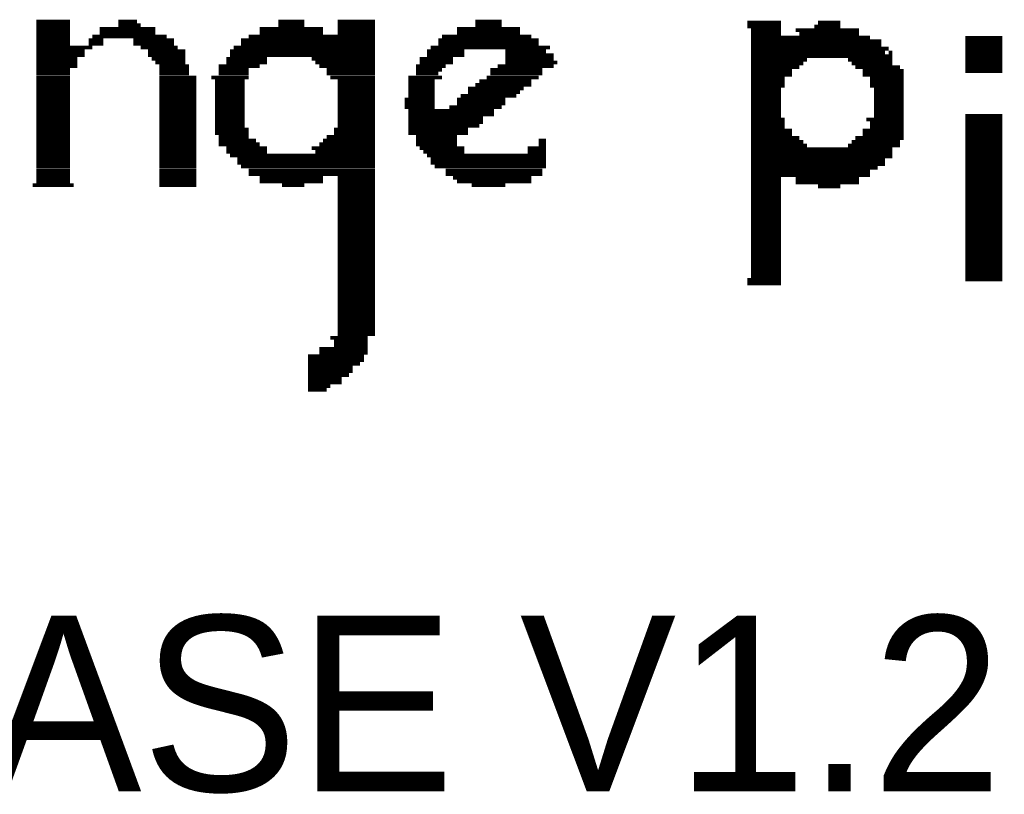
# Model space of a CAD drawing. Extents: x -5.9 to 88.8, y -7.5 to 73.4.
# Tile 4 of 6: x 45.1 to 54.1, y 14.1 to 21.1. Entities that reach past the tile are written whole.
import ezdxf

# ---------------------------------------------------------------- set-up
doc = ezdxf.new("R2010")
doc.units = 0
doc.layers.add('BG_SILKSCREEN_TOP', color=142, linetype='CONTINUOUS')

msp = doc.modelspace()

# ---------------------------------------------------------------- linework, layer by layer
at = {"layer": 'BG_SILKSCREEN_TOP', "const_width": 0.034011}
for points in [[(45.26849, 21.118805), (45.573798, 21.118805)], [(45.26849, 21.084794), (45.573798, 21.084794)], [(46.014996, 21.118805), (46.184693, 21.118805)], [(46.014996, 21.084794), (46.2185, 21.084794)], [(47.473692, 21.118805), (47.711208, 21.118805)], [(47.473692, 21.084794), (47.711208, 21.084794)], [(48.01649, 21.118805), (48.35591, 21.118805)], [(48.01649, 21.084794), (48.35591, 21.084794)], [(49.271809, 21.118805), (49.509299, 21.118805)], [(49.271809, 21.084794), (49.509299, 21.084794)], [(51.751103, 21.108797), (52.056411, 21.108797)], [(52.395806, 21.108797), (52.599209, 21.108797)], [(45.26849, 21.050809), (45.573798, 21.050809)], [(45.26849, 21.017001), (45.573798, 21.017001)], [(45.845298, 21.050809), (46.354111, 21.050809)], [(45.845298, 21.017001), (46.354111, 21.017001)], [(47.304096, 21.050809), (47.880905, 21.050809)], [(47.304096, 21.017001), (47.880905, 21.017001)], [(48.01649, 21.050809), (48.35591, 21.050809)], [(48.01649, 21.017001), (48.35591, 21.017001)], [(49.102112, 21.050809), (49.678996, 21.050809)], [(49.102112, 21.017001), (49.678996, 21.017001)], [(51.751103, 21.074812), (52.056411, 21.074812)], [(51.785088, 21.040801), (52.056411, 21.040801)], [(51.785088, 21.006994), (52.056411, 21.006994)], [(52.192301, 21.040801), (52.768906, 21.040801)], [(52.226108, 21.006994), (52.768906, 21.006994)], [(52.361694, 21.074812), (52.599209, 21.074812)], [(45.26849, 20.982991), (45.573798, 20.982991)], [(45.26849, 20.949209), (45.573798, 20.949209)], [(45.26849, 20.915097), (45.573798, 20.915097)], [(45.743495, 20.949209), (45.879106, 20.949209)], [(45.743495, 20.915097), (45.879106, 20.915097)], [(45.777506, 20.982991), (46.45599, 20.982991)], [(46.150708, 20.949209), (46.523808, 20.949209)], [(46.150708, 20.915097), (46.523808, 20.915097)], [(47.134399, 20.949209), (48.35591, 20.949209)], [(47.134399, 20.915097), (48.35591, 20.915097)], [(47.202496, 20.982991), (48.35591, 20.982991)], [(48.93249, 20.949209), (49.848592, 20.949209)], [(48.93249, 20.915097), (49.848592, 20.915097)], [(48.966501, 20.982991), (49.780596, 20.982991)], [(51.785088, 20.973009), (52.87071, 20.973009)], [(51.785088, 20.939201), (52.972589, 20.939201)], [(51.785088, 20.905089), (52.972589, 20.905089)], [(53.737891, 20.970799), (54.077006, 20.970799)], [(53.737891, 20.936991), (54.077006, 20.936991)], [(53.737891, 20.903006), (54.077006, 20.903006)], [(45.26849, 20.881391), (45.777506, 20.881391)], [(45.26849, 20.847304), (45.709688, 20.847304)], [(45.26849, 20.813293), (45.709688, 20.813293)], [(46.2185, 20.881391), (46.557794, 20.881391)], [(46.286293, 20.847304), (46.625612, 20.847304)], [(46.286293, 20.813293), (46.625612, 20.813293)], [(47.032799, 20.847304), (48.35591, 20.847304)], [(47.032799, 20.813293), (48.35591, 20.813293)], [(47.066606, 20.881391), (48.35591, 20.881391)], [(48.83089, 20.847304), (49.169904, 20.847304)], [(48.83089, 20.813293), (49.169904, 20.813293)], [(48.864596, 20.881391), (49.950192, 20.881391)], [(49.54331, 20.847304), (49.916512, 20.847304)], [(49.54331, 20.813293), (49.984304, 20.813293)], [(51.785088, 20.871409), (53.040407, 20.871409)], [(51.785088, 20.837296), (53.006396, 20.837296)], [(53.040407, 20.837296), (53.074189, 20.837296)], [(53.737891, 20.869199), (54.077006, 20.869199)], [(53.737891, 20.835188), (54.077006, 20.835188)], [(45.26849, 20.779511), (45.64159, 20.779511)], [(45.26849, 20.745501), (45.64159, 20.745501)], [(46.320304, 20.779511), (46.625612, 20.779511)], [(46.354111, 20.745501), (46.625612, 20.745501)], [(46.998788, 20.779511), (47.371889, 20.779511)], [(46.998788, 20.745501), (47.371889, 20.745501)], [(47.779, 20.779511), (48.35591, 20.779511)], [(47.813112, 20.745501), (48.35591, 20.745501)], [(48.762996, 20.779511), (49.068304, 20.779511)], [(48.762996, 20.745501), (49.068304, 20.745501)], [(49.54331, 20.779511), (49.984304, 20.779511)], [(49.54331, 20.745501), (50.018112, 20.745501)], [(51.785088, 20.803311), (53.074189, 20.803311)], [(51.785088, 20.769504), (52.293901, 20.769504)], [(51.785088, 20.735493), (52.260094, 20.735493)], [(52.667306, 20.769504), (53.074189, 20.769504)], [(52.701088, 20.735493), (53.074189, 20.735493)], [(53.737891, 20.801101), (54.077006, 20.801101)], [(53.737891, 20.767396), (54.077006, 20.767396)], [(53.737891, 20.733309), (54.077006, 20.733309)], [(45.26849, 20.711693), (45.64159, 20.711693)], [(45.26849, 20.677607), (45.573798, 20.677607)], [(45.26849, 20.643901), (45.573798, 20.643901)], [(46.388096, 20.711693), (46.659394, 20.711693)], [(46.388096, 20.677607), (46.659394, 20.677607)], [(46.388096, 20.643901), (46.659394, 20.643901)], [(46.930894, 20.711693), (47.304096, 20.711693)], [(46.930894, 20.677607), (47.202496, 20.677607)], [(46.930894, 20.643901), (47.202496, 20.643901)], [(47.846894, 20.711693), (48.35591, 20.711693)], [(47.914712, 20.677607), (48.35591, 20.677607)], [(47.914712, 20.643901), (48.35591, 20.643901)], [(48.729011, 20.711693), (49.000308, 20.711693)], [(48.729011, 20.677607), (48.966501, 20.677607)], [(48.729011, 20.643901), (48.93249, 20.643901)], [(49.407394, 20.677607), (49.8824, 20.677607)], [(49.407394, 20.643901), (49.8824, 20.643901)], [(49.475288, 20.711693), (49.984304, 20.711693)], [(51.785088, 20.701711), (52.226108, 20.701711)], [(51.785088, 20.667599), (52.15829, 20.667599)], [(51.785088, 20.633893), (52.15829, 20.633893)], [(52.735099, 20.701711), (53.142007, 20.701711)], [(52.802892, 20.667599), (53.175992, 20.667599)], [(52.802892, 20.633893), (53.175992, 20.633893)], [(53.737891, 20.699501), (54.077006, 20.699501)], [(53.737891, 20.665491), (54.077006, 20.665491)], [(45.26849, 20.609789), (45.573798, 20.609789)], [(45.26849, 20.576007), (45.573798, 20.576007)], [(46.388096, 20.609789), (46.727491, 20.609789)], [(46.388096, 20.576007), (46.727491, 20.576007)], [(46.863102, 20.609789), (47.202496, 20.609789)], [(46.896909, 20.576007), (47.16841, 20.576007)], [(47.948698, 20.609789), (48.35591, 20.609789)], [(48.01649, 20.576007), (48.35591, 20.576007)], [(48.661193, 20.609789), (48.966501, 20.609789)], [(48.661193, 20.576007), (48.898708, 20.576007)], [(49.305794, 20.576007), (49.780596, 20.576007)], [(49.373688, 20.609789), (49.848592, 20.609789)], [(51.785088, 20.599806), (52.090396, 20.599806)], [(51.785088, 20.565999), (52.090396, 20.565999)], [(52.87071, 20.599806), (53.175992, 20.599806)], [(52.87071, 20.565999), (53.175992, 20.565999)], [(45.26849, 20.541996), (45.573798, 20.541996)], [(45.26849, 20.508011), (45.573798, 20.508011)], [(45.26849, 20.474203), (45.573798, 20.474203)], [(46.388096, 20.541996), (46.727491, 20.541996)], [(46.388096, 20.508011), (46.727491, 20.508011)], [(46.388096, 20.474203), (46.727491, 20.474203)], [(46.896909, 20.541996), (47.16841, 20.541996)], [(46.896909, 20.508011), (47.16841, 20.508011)], [(46.896909, 20.474203), (47.16841, 20.474203)], [(48.01649, 20.541996), (48.35591, 20.541996)], [(48.01649, 20.508011), (48.35591, 20.508011)], [(48.01649, 20.474203), (48.35591, 20.474203)], [(48.661193, 20.541996), (48.898708, 20.541996)], [(48.661193, 20.508011), (48.898708, 20.508011)], [(48.661193, 20.474203), (48.898708, 20.474203)], [(49.203991, 20.508011), (49.712702, 20.508011)], [(49.203991, 20.474203), (49.678996, 20.474203)], [(49.271809, 20.541996), (49.780596, 20.541996)], [(51.785088, 20.531988), (52.090396, 20.531988)], [(51.785088, 20.498003), (52.056411, 20.498003)], [(51.785088, 20.464196), (52.056411, 20.464196)], [(52.87071, 20.531988), (53.175992, 20.531988)], [(52.904796, 20.498003), (53.175992, 20.498003)], [(52.904796, 20.464196), (53.175992, 20.464196)], [(45.26849, 20.440193), (45.573798, 20.440193)], [(45.26849, 20.406411), (45.573798, 20.406411)], [(45.26849, 20.372299), (45.573798, 20.372299)], [(46.388096, 20.440193), (46.727491, 20.440193)], [(46.388096, 20.406411), (46.727491, 20.406411)], [(46.388096, 20.372299), (46.727491, 20.372299)], [(46.896909, 20.440193), (47.16841, 20.440193)], [(46.896909, 20.406411), (47.16841, 20.406411)], [(46.896909, 20.372299), (47.16841, 20.372299)], [(48.01649, 20.440193), (48.35591, 20.440193)], [(48.01649, 20.406411), (48.35591, 20.406411)], [(48.01649, 20.372299), (48.35591, 20.372299)], [(48.627208, 20.406411), (48.898708, 20.406411)], [(48.627208, 20.372299), (48.898708, 20.372299)], [(48.661193, 20.440193), (48.898708, 20.440193)], [(49.102112, 20.406411), (49.54331, 20.406411)], [(49.102112, 20.372299), (49.54331, 20.372299)], [(49.136198, 20.440193), (49.64491, 20.440193)], [(51.785088, 20.430211), (52.056411, 20.430211)], [(51.785088, 20.396403), (52.056411, 20.396403)], [(52.904796, 20.430211), (53.175992, 20.430211)], [(52.904796, 20.396403), (53.175992, 20.396403)], [(45.26849, 20.338593), (45.573798, 20.338593)], [(45.26849, 20.304506), (45.573798, 20.304506)], [(46.388096, 20.338593), (46.727491, 20.338593)], [(46.388096, 20.304506), (46.727491, 20.304506)], [(46.896909, 20.338593), (47.16841, 20.338593)], [(46.896909, 20.304506), (47.16841, 20.304506)], [(48.01649, 20.338593), (48.35591, 20.338593)], [(48.01649, 20.304506), (48.35591, 20.304506)], [(48.627208, 20.338593), (48.898708, 20.338593)], [(48.661193, 20.304506), (49.441506, 20.304506)], [(49.034294, 20.338593), (49.509299, 20.338593)], [(51.785088, 20.362291), (52.056411, 20.362291)], [(51.785088, 20.328611), (52.056411, 20.328611)], [(51.785088, 20.294498), (52.056411, 20.294498)], [(52.904796, 20.362291), (53.175992, 20.362291)], [(52.904796, 20.328611), (53.175992, 20.328611)], [(52.904796, 20.294498), (53.175992, 20.294498)], [(45.26849, 20.270495), (45.573798, 20.270495)], [(45.26849, 20.236688), (45.573798, 20.236688)], [(45.26849, 20.202703), (45.573798, 20.202703)], [(46.388096, 20.270495), (46.727491, 20.270495)], [(46.388096, 20.236688), (46.727491, 20.236688)], [(46.388096, 20.202703), (46.727491, 20.202703)], [(46.896909, 20.270495), (47.16841, 20.270495)], [(46.896909, 20.236688), (47.16841, 20.236688)], [(46.896909, 20.202703), (47.16841, 20.202703)], [(48.01649, 20.270495), (48.35591, 20.270495)], [(48.01649, 20.236688), (48.35591, 20.236688)], [(48.01649, 20.202703), (48.35591, 20.202703)], [(48.661193, 20.270495), (49.441506, 20.270495)], [(48.661193, 20.236688), (49.339602, 20.236688)], [(48.661193, 20.202703), (49.339602, 20.202703)], [(51.785088, 20.260488), (52.056411, 20.260488)], [(51.785088, 20.226706), (52.090396, 20.226706)], [(51.785088, 20.192695), (52.090396, 20.192695)], [(52.836699, 20.226706), (53.175992, 20.226706)], [(52.87071, 20.192695), (53.175992, 20.192695)], [(52.904796, 20.260488), (53.175992, 20.260488)], [(53.737891, 20.258811), (54.077006, 20.258811)], [(53.737891, 20.224801), (54.077006, 20.224801)], [(53.737891, 20.19079), (54.077006, 20.19079)], [(45.26849, 20.168895), (45.573798, 20.168895)], [(45.26849, 20.13491), (45.573798, 20.13491)], [(45.26849, 20.101103), (45.573798, 20.101103)], [(46.388096, 20.168895), (46.727491, 20.168895)], [(46.388096, 20.13491), (46.727491, 20.13491)], [(46.388096, 20.101103), (46.727491, 20.101103)], [(46.896909, 20.168895), (47.16841, 20.168895)], [(46.896909, 20.13491), (47.202496, 20.13491)], [(46.896909, 20.101103), (47.202496, 20.101103)], [(47.98281, 20.13491), (48.35591, 20.13491)], [(47.98281, 20.101103), (48.35591, 20.101103)], [(48.01649, 20.168895), (48.35591, 20.168895)], [(48.661193, 20.168895), (49.305794, 20.168895)], [(48.661193, 20.13491), (49.203991, 20.13491)], [(48.661193, 20.101103), (49.203991, 20.101103)], [(51.785088, 20.158888), (52.090396, 20.158888)], [(51.785088, 20.124903), (52.15829, 20.124903)], [(52.802892, 20.124903), (53.175992, 20.124903)], [(52.87071, 20.158888), (53.175992, 20.158888)], [(53.737891, 20.157008), (54.077006, 20.157008)], [(53.737891, 20.122998), (54.077006, 20.122998)], [(45.26849, 20.066991), (45.573798, 20.066991)], [(45.26849, 20.033005), (45.573798, 20.033005)], [(46.388096, 20.066991), (46.727491, 20.066991)], [(46.388096, 20.033005), (46.727491, 20.033005)], [(46.930894, 20.066991), (47.202496, 20.066991)], [(46.930894, 20.033005), (47.270289, 20.033005)], [(47.880905, 20.033005), (48.35591, 20.033005)], [(47.914712, 20.066991), (48.35591, 20.066991)], [(48.729011, 20.066991), (49.102112, 20.066991)], [(48.729011, 20.033005), (49.102112, 20.033005)], [(49.848592, 20.033005), (49.916512, 20.033005)], [(51.785088, 20.091095), (52.15829, 20.091095)], [(51.785088, 20.057008), (52.226108, 20.057008)], [(51.785088, 20.022998), (52.260094, 20.022998)], [(52.701088, 20.022998), (53.142007, 20.022998)], [(52.735099, 20.057008), (53.175992, 20.057008)], [(52.802892, 20.091095), (53.175992, 20.091095)], [(53.737891, 20.08919), (54.077006, 20.08919)], [(53.737891, 20.055103), (54.077006, 20.055103)], [(53.737891, 20.021398), (54.077006, 20.021398)], [(45.26849, 19.999198), (45.573798, 19.999198)], [(45.26849, 19.965187), (45.573798, 19.965187)], [(45.26849, 19.931405), (45.573798, 19.931405)], [(46.388096, 19.999198), (46.727491, 19.999198)], [(46.388096, 19.965187), (46.727491, 19.965187)], [(46.388096, 19.931405), (46.727491, 19.931405)], [(46.930894, 19.999198), (47.304096, 19.999198)], [(46.998788, 19.965187), (47.371889, 19.965187)], [(46.998788, 19.931405), (47.371889, 19.931405)], [(47.779, 19.965187), (48.35591, 19.965187)], [(47.813112, 19.931405), (48.35591, 19.931405)], [(47.846894, 19.999198), (48.35591, 19.999198)], [(48.729011, 19.999198), (49.102112, 19.999198)], [(48.762996, 19.965187), (49.169904, 19.965187)], [(48.796804, 19.931405), (49.169904, 19.931405)], [(49.746789, 19.965187), (49.916512, 19.965187)], [(49.746789, 19.931405), (49.916512, 19.931405)], [(49.848592, 19.999198), (49.916512, 19.999198)], [(51.785088, 19.98919), (52.293901, 19.98919)], [(51.785088, 19.955205), (53.074189, 19.955205)], [(51.785088, 19.921398), (53.074189, 19.921398)], [(52.667306, 19.98919), (53.142007, 19.98919)], [(53.737891, 19.987311), (54.077006, 19.987311)], [(53.737891, 19.9533), (54.077006, 19.9533)], [(53.737891, 19.919493), (54.077006, 19.919493)], [(45.26849, 19.897395), (45.573798, 19.897395)], [(45.26849, 19.863587), (45.573798, 19.863587)], [(45.26849, 19.829501), (45.573798, 19.829501)], [(46.388096, 19.897395), (46.727491, 19.897395)], [(46.388096, 19.863587), (46.727491, 19.863587)], [(46.388096, 19.829501), (46.727491, 19.829501)], [(47.032799, 19.897395), (48.35591, 19.897395)], [(47.100592, 19.863587), (48.35591, 19.863587)], [(47.100592, 19.829501), (48.35591, 19.829501)], [(48.83089, 19.897395), (49.916512, 19.897395)], [(48.864596, 19.863587), (49.916512, 19.863587)], [(48.864596, 19.829501), (49.916512, 19.829501)], [(51.785088, 19.887413), (53.074189, 19.887413)], [(51.785088, 19.853605), (53.006396, 19.853605)], [(53.737891, 19.885508), (54.077006, 19.885508)], [(53.737891, 19.8517), (54.077006, 19.8517)], [(45.26849, 19.795795), (45.573798, 19.795795)], [(45.26849, 19.761708), (45.573798, 19.761708)], [(46.388096, 19.795795), (46.727491, 19.795795)], [(46.388096, 19.761708), (46.727491, 19.761708)], [(47.134399, 19.795795), (48.35591, 19.795795)], [(47.202496, 19.761708), (48.35591, 19.761708)], [(48.898708, 19.795795), (49.916512, 19.795795)], [(49.000308, 19.761708), (49.8824, 19.761708)], [(51.785088, 19.819493), (53.006396, 19.819493)], [(51.785088, 19.785813), (52.938604, 19.785813)], [(51.785088, 19.7517), (52.87071, 19.7517)], [(53.737891, 19.817588), (54.077006, 19.817588)], [(53.737891, 19.783908), (54.077006, 19.783908)], [(53.737891, 19.749795), (54.077006, 19.749795)], [(45.26849, 19.727697), (45.573798, 19.727697)], [(45.26849, 19.69389), (45.573798, 19.69389)], [(45.26849, 19.659905), (45.573798, 19.659905)], [(46.388096, 19.727697), (46.727491, 19.727697)], [(46.388096, 19.69389), (46.727491, 19.69389)], [(46.388096, 19.659905), (46.727491, 19.659905)], [(47.202496, 19.727697), (48.35591, 19.727697)], [(47.304096, 19.69389), (47.880905, 19.69389)], [(47.304096, 19.659905), (47.880905, 19.659905)], [(48.01649, 19.69389), (48.35591, 19.69389)], [(48.01649, 19.659905), (48.35591, 19.659905)], [(49.000308, 19.727697), (49.8824, 19.727697)], [(49.068304, 19.69389), (49.780596, 19.69389)], [(49.102112, 19.659905), (49.780596, 19.659905)], [(51.785088, 19.71769), (52.87071, 19.71769)], [(51.785088, 19.683908), (52.056411, 19.683908)], [(51.785088, 19.681393), (52.056411, 19.681393)], [(51.785088, 19.649897), (52.056411, 19.649897)], [(51.785088, 19.647408), (52.056411, 19.647408)], [(52.192301, 19.683908), (52.768906, 19.683908)], [(52.192301, 19.649897), (52.768906, 19.649897)], [(53.737891, 19.715988), (54.077006, 19.715988)], [(53.737891, 19.682003), (54.077006, 19.682003)], [(53.737891, 19.647992), (54.077006, 19.647992)], [(45.234708, 19.626097), (45.60791, 19.626097)], [(46.388096, 19.626097), (46.727491, 19.626097)], [(47.507804, 19.626097), (47.711208, 19.626097)], [(48.01649, 19.626097), (48.35591, 19.626097)], [(48.01649, 19.592112), (48.35591, 19.592112)], [(48.01649, 19.558305), (48.35591, 19.558305)], [(49.237798, 19.626097), (49.54331, 19.626097)], [(51.785088, 19.61609), (52.056411, 19.61609)], [(51.785088, 19.613601), (52.056411, 19.613601)], [(51.785088, 19.582105), (52.056411, 19.582105)], [(51.785088, 19.57959), (52.056411, 19.57959)], [(52.395806, 19.61609), (52.599209, 19.61609)], [(53.737891, 19.61421), (54.077006, 19.61421)], [(53.737891, 19.5802), (54.077006, 19.5802)], [(48.01649, 19.524193), (48.35591, 19.524193)], [(48.01649, 19.490207), (48.35591, 19.490207)], [(51.785088, 19.548297), (52.056411, 19.548297)], [(51.785088, 19.544309), (52.056411, 19.544309)], [(51.785088, 19.51421), (52.056411, 19.51421)], [(51.785088, 19.510502), (52.056411, 19.510502)], [(51.785088, 19.4802), (52.056411, 19.4802)], [(51.785088, 19.476491), (52.056411, 19.476491)], [(53.737891, 19.546392), (54.077006, 19.546392)], [(53.737891, 19.512305), (54.077006, 19.512305)], [(53.737891, 19.4786), (54.077006, 19.4786)], [(48.01649, 19.4564), (48.35591, 19.4564)], [(48.01649, 19.422389), (48.35591, 19.422389)], [(48.01649, 19.388607), (48.35591, 19.388607)], [(51.785088, 19.446392), (52.056411, 19.446392)], [(51.785088, 19.442405), (52.056411, 19.442405)], [(51.785088, 19.412407), (52.056411, 19.412407)], [(51.785088, 19.408597), (52.056411, 19.408597)], [(51.785088, 19.3786), (52.056411, 19.3786)], [(53.737891, 19.444487), (54.077006, 19.444487)], [(53.737891, 19.410502), (54.077006, 19.410502)], [(53.737891, 19.376695), (54.077006, 19.376695)], [(48.01649, 19.354597), (48.35591, 19.354597)], [(48.01649, 19.320789), (48.35591, 19.320789)], [(48.01649, 19.286703), (48.35591, 19.286703)], [(51.785088, 19.374612), (52.056411, 19.374612)], [(51.785088, 19.344589), (52.056411, 19.344589)], [(51.785088, 19.340805), (52.056411, 19.340805)], [(51.785088, 19.310807), (52.056411, 19.310807)], [(51.785088, 19.306794), (52.056411, 19.306794)], [(53.737891, 19.34271), (54.077006, 19.34271)], [(53.737891, 19.308902), (54.077006, 19.308902)], [(48.01649, 19.252692), (48.35591, 19.252692)], [(48.01649, 19.21891), (48.35591, 19.21891)], [(51.785088, 19.276695), (52.056411, 19.276695)], [(51.785088, 19.273012), (52.056411, 19.273012)], [(51.785088, 19.239001), (52.056411, 19.239001)], [(51.785088, 19.205194), (52.056411, 19.205194)], [(53.737891, 19.274892), (54.077006, 19.274892)], [(53.737891, 19.24111), (54.077006, 19.24111)], [(53.737891, 19.206997), (54.077006, 19.206997)], [(48.01649, 19.184899), (48.35591, 19.184899)], [(48.01649, 19.151092), (48.35591, 19.151092)], [(48.01649, 19.117107), (48.35591, 19.117107)], [(51.785088, 19.171209), (52.056411, 19.171209)], [(51.785088, 19.137097), (52.056411, 19.137097)], [(53.737891, 19.173012), (54.077006, 19.173012)], [(53.737891, 19.139205), (54.077006, 19.139205)], [(48.01649, 19.083299), (48.35591, 19.083299)], [(48.01649, 19.049289), (48.35591, 19.049289)], [(51.785088, 19.103289), (52.056411, 19.103289)], [(51.785088, 19.069304), (52.056411, 19.069304)], [(51.785088, 19.035497), (52.056411, 19.035497)], [(53.737891, 19.105194), (54.077006, 19.105194)], [(53.737891, 19.071412), (54.077006, 19.071412)], [(53.737891, 19.037402), (54.077006, 19.037402)], [(48.01649, 19.015507), (48.35591, 19.015507)], [(48.01649, 18.981395), (48.35591, 18.981395)], [(48.01649, 18.947409), (48.35591, 18.947409)], [(51.785088, 19.001511), (52.056411, 19.001511)], [(51.785088, 18.967704), (52.056411, 18.967704)], [(51.785088, 18.933693), (52.056411, 18.933693)], [(53.737891, 19.003594), (54.077006, 19.003594)], [(53.737891, 18.969507), (54.077006, 18.969507)], [(53.737891, 18.935802), (54.077006, 18.935802)], [(48.01649, 18.913602), (48.35591, 18.913602)], [(48.01649, 18.879591), (48.35591, 18.879591)], [(48.01649, 18.845809), (48.35591, 18.845809)], [(51.785088, 18.899607), (52.056411, 18.899607)], [(51.785088, 18.865799), (52.056411, 18.865799)], [(53.737891, 18.901689), (54.077006, 18.901689)], [(53.737891, 18.867704), (54.077006, 18.867704)], [(48.01649, 18.811799), (48.35591, 18.811799)], [(48.01649, 18.777991), (48.35591, 18.777991)], [(51.751103, 18.763996), (52.056411, 18.763996)], [(51.785088, 18.831789), (52.056411, 18.831789)], [(51.785088, 18.798007), (52.056411, 18.798007)], [(53.737891, 18.833897), (54.077006, 18.833897)], [(53.737891, 18.799912), (54.077006, 18.799912)], [(53.737891, 18.766104), (54.077006, 18.766104)], [(48.01649, 18.743905), (48.35591, 18.743905)], [(48.01649, 18.709894), (48.35591, 18.709894)], [(48.01649, 18.676112), (48.35591, 18.676112)], [(51.751103, 18.730189), (52.056411, 18.730189)], [(48.01649, 18.642101), (48.35591, 18.642101)], [(48.01649, 18.608294), (48.35591, 18.608294)], [(48.01649, 18.574309), (48.35591, 18.574309)], [(48.01649, 18.540501), (48.35591, 18.540501)], [(48.01649, 18.506491), (48.35591, 18.506491)], [(48.01649, 18.472404), (48.35591, 18.472404)], [(48.01649, 18.438597), (48.35591, 18.438597)], [(48.01649, 18.404611), (48.35591, 18.404611)], [(48.01649, 18.370804), (48.35591, 18.370804)], [(48.01649, 18.336793), (48.35591, 18.336793)], [(48.01649, 18.303011), (48.35591, 18.303011)], [(47.948698, 18.235193), (48.288092, 18.235193)], [(48.01649, 18.269001), (48.35591, 18.269001)], [(47.846894, 18.133289), (48.288092, 18.133289)], [(47.98281, 18.201208), (48.288092, 18.201208)], [(47.98281, 18.167096), (48.288092, 18.167096)], [(47.745294, 18.065496), (48.254006, 18.065496)], [(47.745294, 18.031511), (48.254006, 18.031511)], [(47.846894, 18.099303), (48.288092, 18.099303)], [(47.745294, 17.997703), (48.219995, 17.997703)], [(47.745294, 17.963693), (48.152202, 17.963693)], [(47.745294, 17.929606), (48.152202, 17.929606)], [(47.745294, 17.895799), (48.118395, 17.895799)], [(47.745294, 17.861788), (48.050602, 17.861788)], [(47.745294, 17.828006), (48.050602, 17.828006)], [(47.745294, 17.793995), (47.948698, 17.793995)], [(47.745294, 17.760188), (47.914712, 17.760188)]]:
    msp.add_lwpolyline(points, dxfattribs=at)

# ---------------------------------------------------------------- texts
at = {"layer": 'BG_SILKSCREEN_TOP'}
msp.add_text('OPi CM5 BASE V1.2', height=1.599997, dxfattribs=at).set_placement((34.100008, 14.099997))

doc.saveas('drawing.dxf')
